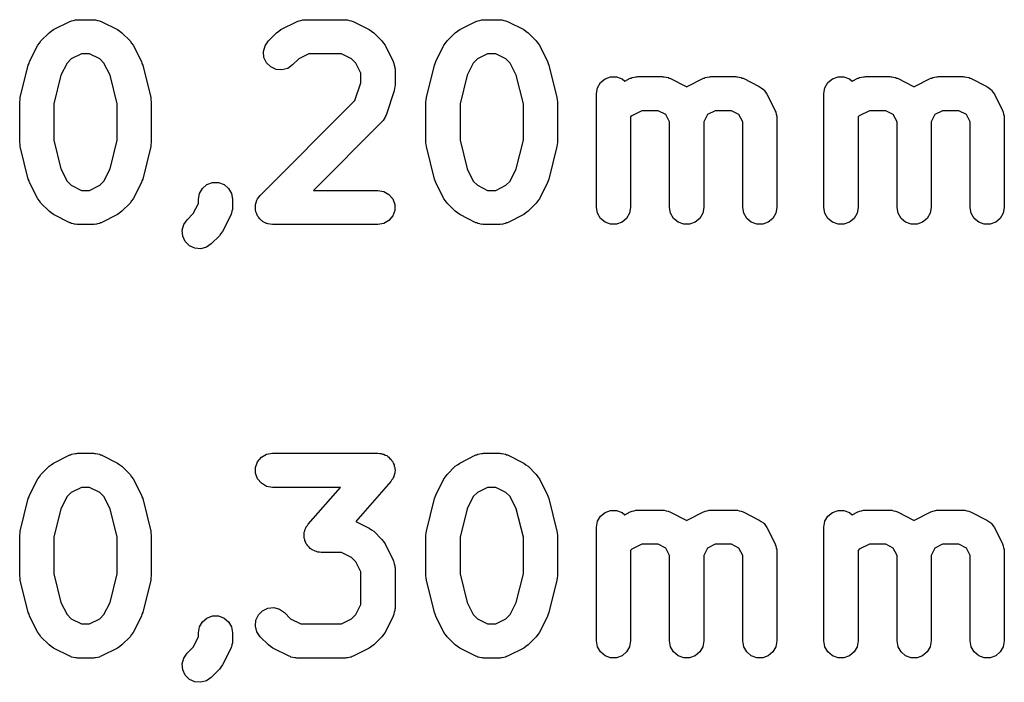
# Model space of a CAD drawing. Extents: x 44.8 to 98.6, y -133.6 to -99.
# Tile 11 of 16: x 75 to 83.7, y -112.8 to -107. Entities that reach past the tile are written whole.
import ezdxf

# ---------------------------------------------------------------- set-up
doc = ezdxf.new("R2010")
doc.units = 0
doc.header["$MEASUREMENT"] = 0
doc.layers.add('BLACK', color=7, linetype='CONTINUOUS')

msp = doc.modelspace()

# ---------------------------------------------------------------- linework, layer by layer
at = {"layer": 'Black'}
for p, q in [((75.3079, -107.066), (75.4508, -106.994)), ((75.4508, -106.994), (75.4591, -106.992)), ((75.4591, -106.992), (75.4666, -106.988)), ((75.4666, -106.988), (75.4839, -106.985)), ((75.4839, -106.985), (75.5007, -106.98)), ((75.5007, -106.98), (75.5093, -106.98)), ((75.5093, -106.98), (75.5179, -106.979)), ((75.5179, -106.979), (75.6607, -106.979)), ((75.6607, -106.979), (75.6692, -106.98)), ((75.6692, -106.98), (75.6779, -106.98)), ((75.6779, -106.98), (75.6947, -106.985)), ((75.6947, -106.985), (75.712, -106.988)), ((75.712, -106.988), (75.7195, -106.992)), ((75.7195, -106.992), (75.7278, -106.994)), ((75.7278, -106.994), (75.8707, -107.066)), ((77.3079, -107.066), (77.4508, -106.994)), ((77.4508, -106.994), (77.4591, -106.992)), ((77.4591, -106.992), (77.4666, -106.988)), ((77.4666, -106.988), (77.4839, -106.985)), ((77.4839, -106.985), (77.5007, -106.98)), ((77.5007, -106.98), (77.5093, -106.98)), ((77.5093, -106.98), (77.5179, -106.979)), ((77.5179, -106.979), (77.875, -106.979)), ((77.875, -106.979), (77.8835, -106.98)), ((77.8835, -106.98), (77.8922, -106.98)), ((77.8922, -106.98), (77.909, -106.985)), ((77.909, -106.985), (77.9263, -106.988)), ((77.9263, -106.988), (77.9338, -106.992)), ((77.9338, -106.992), (77.9421, -106.994)), ((77.9421, -106.994), (78.0849, -107.066)), ((78.8793, -107.066), (79.0222, -106.994)), ((79.0222, -106.994), (79.0305, -106.992)), ((79.0305, -106.992), (79.038, -106.988)), ((79.038, -106.988), (79.0553, -106.985)), ((79.0553, -106.985), (79.0721, -106.98)), ((79.0721, -106.98), (79.0808, -106.98)), ((79.0808, -106.98), (79.0893, -106.979)), ((79.0893, -106.979), (79.2321, -106.979)), ((79.2321, -106.979), (79.2407, -106.98)), ((79.2407, -106.98), (79.2493, -106.98)), ((79.2493, -106.98), (79.2661, -106.985)), ((79.2661, -106.985), (79.2834, -106.988)), ((79.2834, -106.988), (79.2909, -106.992)), ((79.2909, -106.992), (79.2992, -106.994)), ((79.2992, -106.994), (79.4421, -107.066)), ((75.2689, -107.094), (75.2886, -107.08)), ((75.2886, -107.08), (75.3079, -107.066)), ((75.8707, -107.066), (75.8899, -107.08)), ((75.8899, -107.08), (75.9096, -107.094)), ((77.2689, -107.094), (77.2886, -107.08)), ((77.2886, -107.08), (77.3079, -107.066)), ((78.0849, -107.066), (78.1042, -107.08)), ((78.1042, -107.08), (78.1239, -107.094)), ((78.8404, -107.094), (78.86, -107.08)), ((78.86, -107.08), (78.8793, -107.066)), ((79.4421, -107.066), (79.4614, -107.08)), ((79.4614, -107.08), (79.4811, -107.094)), ((75.1837, -107.185), (75.1975, -107.165)), ((75.1975, -107.165), (75.2689, -107.094)), ((75.9096, -107.094), (75.9811, -107.165)), ((75.9811, -107.165), (75.9949, -107.185)), ((77.1676, -107.208), (77.1975, -107.165)), ((77.1975, -107.165), (77.2689, -107.094)), ((78.1239, -107.094), (78.1954, -107.165)), ((78.1954, -107.165), (78.2091, -107.185)), ((78.7552, -107.185), (78.7689, -107.165)), ((78.7689, -107.165), (78.8404, -107.094)), ((79.4811, -107.094), (79.5525, -107.165)), ((79.5525, -107.165), (79.5663, -107.185)), ((75.098, -107.347), (75.1694, -107.204)), ((75.1694, -107.204), (75.1837, -107.185)), ((75.9949, -107.185), (76.0092, -107.204)), ((76.0092, -107.204), (76.0806, -107.347)), ((77.1541, -107.258), (77.1676, -107.208)), ((77.1587, -107.31), (77.1541, -107.258)), ((78.2091, -107.185), (78.2235, -107.204)), ((78.2235, -107.204), (78.2949, -107.347)), ((78.6694, -107.347), (78.7408, -107.204)), ((78.7408, -107.204), (78.7552, -107.185)), ((79.5663, -107.185), (79.5806, -107.204)), ((79.5806, -107.204), (79.652, -107.347)), ((75.0933, -107.363), (75.098, -107.347)), ((75.4639, -107.323), (75.4268, -107.36)), ((75.5533, -107.279), (75.4639, -107.323)), ((75.6253, -107.279), (75.5533, -107.279)), ((75.7147, -107.323), (75.6253, -107.279)), ((75.7517, -107.36), (75.7147, -107.323)), ((76.0806, -107.347), (76.0853, -107.363)), ((77.1807, -107.357), (77.1587, -107.31)), ((77.4639, -107.323), (77.4096, -107.377)), ((77.5533, -107.279), (77.4639, -107.323)), ((77.8396, -107.279), (77.5533, -107.279)), ((77.929, -107.323), (77.8396, -107.279)), ((77.966, -107.36), (77.929, -107.323)), ((78.2949, -107.347), (78.2973, -107.355)), ((78.6647, -107.363), (78.6694, -107.347)), ((79.0353, -107.323), (78.9983, -107.36)), ((79.1247, -107.279), (79.0353, -107.323)), ((79.1967, -107.279), (79.1247, -107.279)), ((79.2861, -107.323), (79.1967, -107.279)), ((79.3232, -107.36), (79.2861, -107.323)), ((79.652, -107.347), (79.6567, -107.363)), ((75.0152, -107.664), (75.0866, -107.378)), ((75.0866, -107.378), (75.0933, -107.363)), ((75.4268, -107.36), (75.3737, -107.467)), ((75.8049, -107.467), (75.7517, -107.36)), ((76.0853, -107.363), (76.092, -107.378)), ((76.092, -107.378), (76.1634, -107.664)), ((77.2175, -107.394), (77.1807, -107.357)), ((77.2647, -107.416), (77.2175, -107.394)), ((77.3166, -107.421), (77.2647, -107.416)), ((77.367, -107.407), (77.3166, -107.421)), ((77.4096, -107.377), (77.367, -107.407)), ((78.0107, -107.45), (77.966, -107.36)), ((78.2973, -107.355), (78.3017, -107.363)), ((78.3017, -107.363), (78.3047, -107.38)), ((78.3047, -107.38), (78.3097, -107.397)), ((78.3097, -107.397), (78.3092, -107.406)), ((78.3092, -107.406), (78.3107, -107.414)), ((78.3107, -107.414), (78.3107, -107.557)), ((78.5866, -107.664), (78.6581, -107.378)), ((78.6581, -107.378), (78.6647, -107.363)), ((78.9983, -107.36), (78.9451, -107.467)), ((79.3763, -107.467), (79.3232, -107.36)), ((79.6567, -107.363), (79.6634, -107.378)), ((79.6634, -107.378), (79.7348, -107.664)), ((75.3737, -107.467), (75.3107, -107.718)), ((75.8679, -107.718), (75.8049, -107.467)), ((78.0107, -107.533), (78.0107, -107.45)), ((78.9451, -107.467), (78.8821, -107.718)), ((79.4393, -107.718), (79.3763, -107.467)), ((80.1172, -107.532), (80.1571, -107.499)), ((80.1571, -107.499), (80.2061, -107.481)), ((80.2061, -107.481), (80.2582, -107.481)), ((80.2582, -107.481), (80.3071, -107.499)), ((80.3071, -107.499), (80.3309, -107.519)), ((80.3309, -107.519), (80.3793, -107.494)), ((80.3793, -107.494), (80.3876, -107.492)), ((80.3876, -107.492), (80.3951, -107.488)), ((80.3951, -107.488), (80.4124, -107.485)), ((80.4124, -107.485), (80.4293, -107.48)), ((80.4293, -107.48), (80.4379, -107.48)), ((80.4379, -107.48), (80.4464, -107.479)), ((80.4464, -107.479), (80.6607, -107.479)), ((80.6607, -107.479), (80.6692, -107.48)), ((80.6692, -107.48), (80.6779, -107.48)), ((80.6779, -107.48), (80.6947, -107.485)), ((80.6947, -107.485), (80.712, -107.488)), ((80.712, -107.488), (80.7195, -107.492)), ((80.7195, -107.492), (80.7278, -107.494)), ((80.7278, -107.494), (80.8707, -107.566)), ((80.8793, -107.566), (81.0222, -107.494)), ((81.0222, -107.494), (81.0305, -107.492)), ((81.0305, -107.492), (81.038, -107.488)), ((81.038, -107.488), (81.0553, -107.485)), ((81.0553, -107.485), (81.0721, -107.48)), ((81.0721, -107.48), (81.0808, -107.48)), ((81.0808, -107.48), (81.0893, -107.479)), ((81.0893, -107.479), (81.3036, -107.479)), ((81.3036, -107.479), (81.3121, -107.48)), ((81.3121, -107.48), (81.3207, -107.48)), ((81.3207, -107.48), (81.3376, -107.485)), ((81.3376, -107.485), (81.3549, -107.488)), ((81.3549, -107.488), (81.3624, -107.492)), ((81.3624, -107.492), (81.3707, -107.494)), ((81.3707, -107.494), (81.5135, -107.566)), ((82.1172, -107.532), (82.1571, -107.499)), ((82.1571, -107.499), (82.2061, -107.481)), ((82.2061, -107.481), (82.2582, -107.481)), ((82.2582, -107.481), (82.3071, -107.499)), ((82.3071, -107.499), (82.3309, -107.519)), ((82.3309, -107.519), (82.3793, -107.494)), ((82.3793, -107.494), (82.3876, -107.492)), ((82.3876, -107.492), (82.3951, -107.488)), ((82.3951, -107.488), (82.4124, -107.485)), ((82.4124, -107.485), (82.4293, -107.48)), ((82.4293, -107.48), (82.4379, -107.48)), ((82.4379, -107.48), (82.4464, -107.479)), ((82.4464, -107.479), (82.6607, -107.479)), ((82.6607, -107.479), (82.6692, -107.48)), ((82.6692, -107.48), (82.6779, -107.48)), ((82.6779, -107.48), (82.6947, -107.485)), ((82.6947, -107.485), (82.712, -107.488)), ((82.712, -107.488), (82.7195, -107.492)), ((82.7195, -107.492), (82.7278, -107.494)), ((82.7278, -107.494), (82.8707, -107.566)), ((82.8793, -107.566), (83.0222, -107.494)), ((83.0222, -107.494), (83.0305, -107.492)), ((83.0305, -107.492), (83.038, -107.488)), ((83.038, -107.488), (83.0553, -107.485)), ((83.0553, -107.485), (83.0721, -107.48)), ((83.0721, -107.48), (83.0808, -107.48)), ((83.0808, -107.48), (83.0893, -107.479)), ((83.0893, -107.479), (83.3036, -107.479)), ((83.3036, -107.479), (83.3121, -107.48)), ((83.3121, -107.48), (83.3207, -107.48)), ((83.3207, -107.48), (83.3376, -107.485)), ((83.3376, -107.485), (83.3549, -107.488)), ((83.3549, -107.488), (83.3624, -107.492)), ((83.3624, -107.492), (83.3707, -107.494)), ((83.3707, -107.494), (83.5135, -107.566)), ((77.9582, -107.69), (78.0107, -107.533)), ((78.303, -107.605), (78.2316, -107.819)), ((78.3065, -107.581), (78.303, -107.605)), ((78.3107, -107.557), (78.3065, -107.581)), ((80.0821, -107.629), (80.0912, -107.577)), ((80.0912, -107.577), (80.1172, -107.532)), ((80.8707, -107.566), (80.875, -107.569)), ((80.875, -107.569), (80.8793, -107.566)), ((81.5135, -107.566), (81.5312, -107.579)), ((81.5312, -107.579), (81.5496, -107.591)), ((81.5496, -107.591), (81.552, -107.594)), ((81.552, -107.594), (81.5554, -107.597)), ((81.5554, -107.597), (81.5675, -107.615)), ((82.0821, -107.629), (82.0912, -107.577)), ((82.0912, -107.577), (82.1172, -107.532)), ((82.8707, -107.566), (82.875, -107.569)), ((82.875, -107.569), (82.8793, -107.566)), ((83.5135, -107.566), (83.5312, -107.579)), ((83.5312, -107.579), (83.5496, -107.591)), ((83.5496, -107.591), (83.552, -107.594)), ((83.552, -107.594), (83.5554, -107.597)), ((83.5554, -107.597), (83.5675, -107.615)), ((75.0107, -107.7), (75.0139, -107.682)), ((75.0139, -107.682), (75.0152, -107.664)), ((76.1634, -107.664), (76.1647, -107.682)), ((76.1647, -107.682), (76.1679, -107.7)), ((77.1261, -108.523), (77.9582, -107.69)), ((78.5821, -107.7), (78.5853, -107.682)), ((78.5853, -107.682), (78.5866, -107.664)), ((79.7348, -107.664), (79.7361, -107.682)), ((79.7361, -107.682), (79.7393, -107.7)), ((80.0821, -108.629), (80.0821, -107.629)), ((81.5675, -107.615), (81.5806, -107.633)), ((81.5806, -107.633), (81.652, -107.776)), ((82.0821, -108.629), (82.0821, -107.629)), ((83.5675, -107.615), (83.5806, -107.633)), ((83.5806, -107.633), (83.652, -107.776)), ((75.0107, -108.057), (75.0107, -107.7)), ((75.3107, -107.718), (75.3107, -108.039)), ((75.8679, -108.039), (75.8679, -107.718)), ((76.1679, -107.7), (76.1679, -108.057)), ((78.5821, -108.057), (78.5821, -107.7)), ((78.8821, -107.718), (78.8821, -108.039)), ((79.4393, -108.039), (79.4393, -107.718)), ((79.7393, -107.7), (79.7393, -108.057)), ((80.4818, -107.779), (80.3924, -107.823)), ((80.6253, -107.779), (80.4818, -107.779)), ((80.6918, -107.812), (80.6253, -107.779)), ((81.1247, -107.779), (81.0582, -107.812)), ((81.2682, -107.779), (81.1247, -107.779)), ((81.3346, -107.812), (81.2682, -107.779)), ((81.652, -107.776), (81.6545, -107.784)), ((82.4818, -107.779), (82.3924, -107.823)), ((82.6253, -107.779), (82.4818, -107.779)), ((82.6918, -107.812), (82.6253, -107.779)), ((83.1247, -107.779), (83.0582, -107.812)), ((83.2682, -107.779), (83.1247, -107.779)), ((83.3346, -107.812), (83.2682, -107.779)), ((83.652, -107.776), (83.6545, -107.784)), ((78.2068, -107.865), (78.2003, -107.87)), ((78.2152, -107.849), (78.2068, -107.865)), ((78.2252, -107.835), (78.2152, -107.849)), ((78.2275, -107.826), (78.2252, -107.835)), ((78.2316, -107.819), (78.2275, -107.826)), ((80.3924, -107.823), (80.3821, -107.834)), ((80.3821, -107.834), (80.3821, -108.629)), ((80.725, -107.878), (80.6918, -107.812)), ((81.0582, -107.812), (81.025, -107.878)), ((81.3679, -107.878), (81.3346, -107.812)), ((81.6545, -107.784), (81.6588, -107.792)), ((81.6588, -107.792), (81.6619, -107.809)), ((81.6619, -107.809), (81.6669, -107.826)), ((81.6669, -107.826), (81.6664, -107.834)), ((81.6664, -107.834), (81.6679, -107.843)), ((81.6679, -107.843), (81.6679, -108.629)), ((82.3924, -107.823), (82.3821, -107.834)), ((82.3821, -107.834), (82.3821, -108.629)), ((82.725, -107.878), (82.6918, -107.812)), ((83.0582, -107.812), (83.025, -107.878)), ((83.3679, -107.878), (83.3346, -107.812)), ((83.6545, -107.784), (83.6588, -107.792)), ((83.6588, -107.792), (83.6619, -107.809)), ((83.6619, -107.809), (83.6669, -107.826)), ((83.6669, -107.826), (83.6664, -107.834)), ((83.6664, -107.834), (83.6679, -107.843)), ((83.6679, -107.843), (83.6679, -108.629)), ((78.1954, -107.877), (77.5943, -108.479)), ((78.2003, -107.87), (78.1954, -107.877)), ((80.725, -108.629), (80.725, -107.878)), ((81.025, -107.878), (81.025, -108.629)), ((81.3679, -108.629), (81.3679, -107.878)), ((82.725, -108.629), (82.725, -107.878)), ((83.025, -107.878), (83.025, -108.629)), ((83.3679, -108.629), (83.3679, -107.878)), ((75.3107, -108.039), (75.3737, -108.291)), ((75.8049, -108.291), (75.8679, -108.039)), ((78.8821, -108.039), (78.9451, -108.291)), ((79.3763, -108.291), (79.4393, -108.039)), ((75.0139, -108.075), (75.0107, -108.057)), ((75.0152, -108.094), (75.0139, -108.075)), ((75.0866, -108.379), (75.0152, -108.094)), ((76.1634, -108.094), (76.092, -108.379)), ((76.1647, -108.075), (76.1634, -108.094)), ((76.1679, -108.057), (76.1647, -108.075)), ((78.5853, -108.075), (78.5821, -108.057)), ((78.5866, -108.094), (78.5853, -108.075)), ((78.6581, -108.379), (78.5866, -108.094)), ((79.7348, -108.094), (79.6634, -108.379)), ((79.7361, -108.075), (79.7348, -108.094)), ((79.7393, -108.057), (79.7361, -108.075)), ((75.3737, -108.291), (75.4268, -108.397)), ((75.7517, -108.397), (75.8049, -108.291)), ((78.9451, -108.291), (78.9983, -108.397)), ((79.3232, -108.397), (79.3763, -108.291)), ((75.0933, -108.394), (75.0866, -108.379)), ((76.092, -108.379), (76.0853, -108.394)), ((78.6647, -108.394), (78.6581, -108.379)), ((79.6634, -108.379), (79.6567, -108.394)), ((75.098, -108.41), (75.0933, -108.394)), ((75.1694, -108.553), (75.098, -108.41)), ((75.4268, -108.397), (75.4639, -108.434)), ((75.4639, -108.434), (75.5533, -108.479)), ((75.6253, -108.479), (75.7147, -108.434)), ((75.7147, -108.434), (75.7517, -108.397)), ((76.0806, -108.41), (76.0092, -108.553)), ((76.0853, -108.394), (76.0806, -108.41)), ((76.5912, -108.506), (76.6172, -108.461)), ((76.6172, -108.461), (76.6571, -108.427)), ((76.6571, -108.427), (76.7061, -108.409)), ((76.7061, -108.409), (76.7582, -108.409)), ((76.7582, -108.409), (76.8071, -108.427)), ((76.8071, -108.427), (76.847, -108.461)), ((76.847, -108.461), (76.8731, -108.506)), ((78.6694, -108.41), (78.6647, -108.394)), ((78.7408, -108.553), (78.6694, -108.41)), ((78.9983, -108.397), (79.0353, -108.434)), ((79.0353, -108.434), (79.1247, -108.479)), ((79.1967, -108.479), (79.2861, -108.434)), ((79.2861, -108.434), (79.3232, -108.397)), ((79.652, -108.41), (79.5806, -108.553)), ((79.6567, -108.394), (79.652, -108.41)), ((75.1837, -108.572), (75.1694, -108.553)), ((75.5533, -108.479), (75.6253, -108.479)), ((76.0092, -108.553), (75.9949, -108.572)), ((76.5821, -108.557), (76.5912, -108.506)), ((76.5821, -108.593), (76.5821, -108.557)), ((76.8731, -108.506), (76.8821, -108.557)), ((76.8821, -108.557), (76.8821, -108.629)), ((77.0962, -108.565), (77.1, -108.56)), ((77.1, -108.56), (77.1022, -108.554)), ((77.1022, -108.554), (77.1148, -108.539)), ((77.1148, -108.539), (77.1261, -108.523)), ((77.5943, -108.479), (78.1607, -108.479)), ((78.1607, -108.479), (78.212, -108.488)), ((78.212, -108.488), (78.2571, -108.514)), ((78.2571, -108.514), (78.2906, -108.554)), ((78.2906, -108.554), (78.3084, -108.603)), ((78.7552, -108.572), (78.7408, -108.553)), ((79.1247, -108.479), (79.1967, -108.479)), ((79.5806, -108.553), (79.5663, -108.572)), ((75.1975, -108.592), (75.1837, -108.572)), ((75.2689, -108.663), (75.1975, -108.592)), ((75.9811, -108.592), (75.9096, -108.663)), ((75.9949, -108.572), (75.9811, -108.592)), ((76.5374, -108.683), (76.5821, -108.593)), ((76.8812, -108.646), (76.8761, -108.663)), ((76.8821, -108.629), (76.8806, -108.637)), ((76.8806, -108.637), (76.8812, -108.646)), ((77.0827, -108.615), (77.0844, -108.609)), ((77.0844, -108.635), (77.0827, -108.615)), ((77.0844, -108.603), (77.0911, -108.584)), ((77.0844, -108.609), (77.0844, -108.603)), ((77.0844, -108.655), (77.0844, -108.635)), ((77.0911, -108.584), (77.0962, -108.565)), ((78.3084, -108.603), (78.3084, -108.655)), ((78.7689, -108.592), (78.7552, -108.572)), ((78.8404, -108.663), (78.7689, -108.592)), ((79.5525, -108.592), (79.4811, -108.663)), ((79.5663, -108.572), (79.5525, -108.592)), ((80.0912, -108.68), (80.0821, -108.629)), ((80.3821, -108.629), (80.3731, -108.68)), ((80.734, -108.68), (80.725, -108.629)), ((81.025, -108.629), (81.016, -108.68)), ((81.3769, -108.68), (81.3679, -108.629)), ((81.6679, -108.629), (81.6588, -108.68)), ((82.0912, -108.68), (82.0821, -108.629)), ((82.3821, -108.629), (82.3731, -108.68)), ((82.734, -108.68), (82.725, -108.629)), ((83.025, -108.629), (83.016, -108.68)), ((83.3769, -108.68), (83.3679, -108.629)), ((83.6679, -108.629), (83.6588, -108.68)), ((75.2886, -108.677), (75.2689, -108.663)), ((75.3079, -108.691), (75.2886, -108.677)), ((75.4508, -108.763), (75.3079, -108.691)), ((75.8707, -108.691), (75.7278, -108.763)), ((75.89, -108.677), (75.8707, -108.691)), ((75.9096, -108.663), (75.89, -108.677)), ((76.4832, -108.737), (76.5374, -108.683)), ((76.8663, -108.696), (76.7949, -108.839)), ((76.8688, -108.687), (76.8663, -108.696)), ((76.8731, -108.68), (76.8688, -108.687)), ((76.8761, -108.663), (76.8731, -108.68)), ((77.0867, -108.661), (77.0844, -108.655)), ((77.0873, -108.667), (77.0867, -108.661)), ((77.0955, -108.685), (77.0873, -108.667)), ((77.1022, -108.704), (77.0955, -108.685)), ((77.1065, -108.709), (77.1022, -108.704)), ((77.1093, -108.715), (77.1065, -108.709)), ((77.1231, -108.728), (77.1093, -108.715)), ((77.1357, -108.743), (77.1231, -108.728)), ((78.2906, -108.704), (78.2571, -108.743)), ((78.3084, -108.655), (78.2906, -108.704)), ((78.86, -108.677), (78.8404, -108.663)), ((78.8793, -108.691), (78.86, -108.677)), ((79.0222, -108.763), (78.8793, -108.691)), ((79.4421, -108.691), (79.2992, -108.763)), ((79.4614, -108.677), (79.4421, -108.691)), ((79.4811, -108.663), (79.4614, -108.677)), ((80.1172, -108.725), (80.0912, -108.68)), ((80.1571, -108.758), (80.1172, -108.725)), ((80.347, -108.725), (80.3071, -108.758)), ((80.3731, -108.68), (80.347, -108.725)), ((80.7601, -108.725), (80.734, -108.68)), ((80.8, -108.758), (80.7601, -108.725)), ((80.9899, -108.725), (80.95, -108.758)), ((81.016, -108.68), (80.9899, -108.725)), ((81.4029, -108.725), (81.3769, -108.68)), ((81.4429, -108.758), (81.4029, -108.725)), ((81.6328, -108.725), (81.5929, -108.758)), ((81.6588, -108.68), (81.6328, -108.725)), ((82.1172, -108.725), (82.0912, -108.68)), ((82.1571, -108.758), (82.1172, -108.725)), ((82.347, -108.725), (82.3071, -108.758)), ((82.3731, -108.68), (82.347, -108.725)), ((82.7601, -108.725), (82.734, -108.68)), ((82.8, -108.758), (82.7601, -108.725)), ((82.9899, -108.725), (82.95, -108.758)), ((83.016, -108.68), (82.9899, -108.725)), ((83.4029, -108.725), (83.3769, -108.68)), ((83.4429, -108.758), (83.4029, -108.725)), ((83.6328, -108.725), (83.5929, -108.758)), ((83.6588, -108.68), (83.6328, -108.725)), ((75.4591, -108.765), (75.4508, -108.763)), ((75.4666, -108.77), (75.4591, -108.765)), ((75.4839, -108.773), (75.4666, -108.77)), ((75.5007, -108.778), (75.4839, -108.773)), ((75.5093, -108.777), (75.5007, -108.778)), ((75.5179, -108.779), (75.5093, -108.777)), ((75.6607, -108.779), (75.5179, -108.779)), ((75.6692, -108.777), (75.6607, -108.779)), ((75.6779, -108.778), (75.6692, -108.777)), ((75.6947, -108.773), (75.6779, -108.778)), ((75.712, -108.77), (75.6947, -108.773)), ((75.7195, -108.765), (75.712, -108.77)), ((75.7278, -108.763), (75.7195, -108.765)), ((76.4399, -108.83), (76.4533, -108.779)), ((76.4533, -108.779), (76.4832, -108.737)), ((77.1414, -108.747), (77.1357, -108.743)), ((77.1461, -108.751), (77.1414, -108.747)), ((77.1639, -108.76), (77.1461, -108.751)), ((77.1808, -108.77), (77.1639, -108.76)), ((77.1873, -108.771), (77.1808, -108.77)), ((77.1933, -108.773), (77.1873, -108.771)), ((77.2128, -108.775), (77.1933, -108.773)), ((77.2321, -108.779), (77.2128, -108.775)), ((78.1607, -108.779), (77.2321, -108.779)), ((78.212, -108.77), (78.1607, -108.779)), ((78.2571, -108.743), (78.212, -108.77)), ((79.0305, -108.765), (79.0222, -108.763)), ((79.038, -108.77), (79.0305, -108.765)), ((79.0553, -108.773), (79.038, -108.77)), ((79.0721, -108.778), (79.0553, -108.773)), ((79.0808, -108.777), (79.0721, -108.778)), ((79.0893, -108.779), (79.0808, -108.777)), ((79.2321, -108.779), (79.0893, -108.779)), ((79.2407, -108.777), (79.2321, -108.779)), ((79.2493, -108.778), (79.2407, -108.777)), ((79.2661, -108.773), (79.2493, -108.778)), ((79.2834, -108.77), (79.2661, -108.773)), ((79.2909, -108.765), (79.2834, -108.77)), ((79.2992, -108.763), (79.2909, -108.765)), ((80.2061, -108.776), (80.1571, -108.758)), ((80.2582, -108.776), (80.2061, -108.776)), ((80.3071, -108.758), (80.2582, -108.776)), ((80.849, -108.776), (80.8, -108.758)), ((80.901, -108.776), (80.849, -108.776)), ((80.95, -108.758), (80.901, -108.776)), ((81.4918, -108.776), (81.4429, -108.758)), ((81.5439, -108.776), (81.4918, -108.776)), ((81.5929, -108.758), (81.5439, -108.776)), ((82.2061, -108.776), (82.1571, -108.758)), ((82.2582, -108.776), (82.2061, -108.776)), ((82.3071, -108.758), (82.2582, -108.776)), ((82.849, -108.776), (82.8, -108.758)), ((82.901, -108.776), (82.849, -108.776)), ((82.95, -108.758), (82.901, -108.776)), ((83.4918, -108.776), (83.4429, -108.758)), ((83.5439, -108.776), (83.4918, -108.776)), ((83.5929, -108.758), (83.5439, -108.776)), ((76.4444, -108.882), (76.4399, -108.83)), ((76.4664, -108.929), (76.4444, -108.882)), ((76.7668, -108.877), (76.6954, -108.949)), ((76.7806, -108.858), (76.7668, -108.877)), ((76.7949, -108.839), (76.7806, -108.858)), ((76.5032, -108.966), (76.4664, -108.929)), ((76.5505, -108.988), (76.5032, -108.966)), ((76.6024, -108.992), (76.5505, -108.988)), ((76.6527, -108.979), (76.6024, -108.992)), ((76.6954, -108.949), (76.6527, -108.979)), ((75.3079, -110.876), (75.4508, -110.804)), ((75.4508, -110.804), (75.4591, -110.802)), ((75.4591, -110.802), (75.4666, -110.798)), ((75.4666, -110.798), (75.4839, -110.795)), ((75.4839, -110.795), (75.5007, -110.79)), ((75.5007, -110.79), (75.5093, -110.79)), ((75.5093, -110.79), (75.5179, -110.789)), ((75.5179, -110.789), (75.6607, -110.789)), ((75.6607, -110.789), (75.6692, -110.79)), ((75.6692, -110.79), (75.6779, -110.79)), ((75.6779, -110.79), (75.6947, -110.795)), ((75.6947, -110.795), (75.712, -110.798)), ((75.712, -110.798), (75.7195, -110.802)), ((75.7195, -110.802), (75.7278, -110.804)), ((75.7278, -110.804), (75.8707, -110.876)), ((77.1357, -110.824), (77.1808, -110.798)), ((77.1808, -110.798), (77.2321, -110.789)), ((77.2321, -110.789), (78.1607, -110.789)), ((78.1607, -110.789), (78.1752, -110.791)), ((78.1752, -110.791), (78.1898, -110.791)), ((78.1898, -110.791), (78.2006, -110.796)), ((78.2006, -110.796), (78.212, -110.798)), ((78.212, -110.798), (78.2247, -110.805)), ((78.2247, -110.805), (78.2384, -110.81)), ((78.2384, -110.81), (78.2471, -110.818)), ((78.8793, -110.876), (79.0222, -110.804)), ((79.0222, -110.804), (79.0305, -110.802)), ((79.0305, -110.802), (79.038, -110.798)), ((79.038, -110.798), (79.0553, -110.795)), ((79.0553, -110.795), (79.0721, -110.79)), ((79.0721, -110.79), (79.0808, -110.79)), ((79.0808, -110.79), (79.0893, -110.789)), ((79.0893, -110.789), (79.2321, -110.789)), ((79.2321, -110.789), (79.2407, -110.79)), ((79.2407, -110.79), (79.2493, -110.79)), ((79.2493, -110.79), (79.2661, -110.795)), ((79.2661, -110.795), (79.2834, -110.798)), ((79.2834, -110.798), (79.2909, -110.802)), ((79.2909, -110.802), (79.2992, -110.804)), ((79.2992, -110.804), (79.4421, -110.876)), ((75.2689, -110.904), (75.2886, -110.89)), ((75.2886, -110.89), (75.3079, -110.876)), ((75.8707, -110.876), (75.8899, -110.89)), ((75.8899, -110.89), (75.9096, -110.904)), ((77.0844, -110.913), (77.1022, -110.864)), ((77.1022, -110.864), (77.1357, -110.824)), ((78.2471, -110.818), (78.2571, -110.824)), ((78.2571, -110.824), (78.2666, -110.835)), ((78.2666, -110.835), (78.2776, -110.845)), ((78.2776, -110.845), (78.2832, -110.855)), ((78.2832, -110.855), (78.2906, -110.864)), ((78.2906, -110.864), (78.2956, -110.877)), ((78.2956, -110.877), (78.3027, -110.89)), ((78.3027, -110.89), (78.3045, -110.902)), ((78.8404, -110.904), (78.86, -110.89)), ((78.86, -110.89), (78.8793, -110.876)), ((79.4421, -110.876), (79.4614, -110.89)), ((79.4614, -110.89), (79.4811, -110.904)), ((75.1837, -110.995), (75.1975, -110.975)), ((75.1975, -110.975), (75.2689, -110.904)), ((75.9096, -110.904), (75.9811, -110.975)), ((75.9811, -110.975), (75.9949, -110.995)), ((77.0844, -110.965), (77.0844, -110.913)), ((77.1022, -111.014), (77.0844, -110.965)), ((78.3034, -110.978), (78.3006, -110.993)), ((78.3084, -110.965), (78.3034, -110.978)), ((78.3045, -110.902), (78.3084, -110.913)), ((78.3084, -110.913), (78.3084, -110.927)), ((78.3084, -110.927), (78.3107, -110.942)), ((78.3107, -110.942), (78.3084, -110.953)), ((78.3084, -110.953), (78.3084, -110.965)), ((78.7552, -110.995), (78.7689, -110.975)), ((78.7689, -110.975), (78.8404, -110.904)), ((79.4811, -110.904), (79.5525, -110.975)), ((79.5525, -110.975), (79.5663, -110.995)), ((75.098, -111.157), (75.1694, -111.014)), ((75.1694, -111.014), (75.1837, -110.995)), ((75.9949, -110.995), (76.0092, -111.014)), ((76.0092, -111.014), (76.0806, -111.157)), ((77.1357, -111.053), (77.1022, -111.014)), ((77.1808, -111.08), (77.1357, -111.053)), ((78.2736, -111.037), (77.9667, -111.388)), ((78.2812, -111.025), (78.2736, -111.037)), ((78.2906, -111.014), (78.2812, -111.025)), ((78.2946, -111.003), (78.2906, -111.014)), ((78.3006, -110.993), (78.2946, -111.003)), ((78.6694, -111.157), (78.7408, -111.014)), ((78.7408, -111.014), (78.7552, -110.995)), ((79.5663, -110.995), (79.5806, -111.014)), ((79.5806, -111.014), (79.652, -111.157)), ((75.0933, -111.173), (75.098, -111.157)), ((75.4639, -111.133), (75.4268, -111.17)), ((75.5533, -111.089), (75.4639, -111.133)), ((75.6253, -111.089), (75.5533, -111.089)), ((75.7147, -111.133), (75.6253, -111.089)), ((75.7517, -111.17), (75.7147, -111.133)), ((76.0806, -111.157), (76.0853, -111.173)), ((77.2321, -111.089), (77.1808, -111.08)), ((77.8302, -111.089), (77.2321, -111.089)), ((77.5478, -111.411), (77.8302, -111.089)), ((78.6647, -111.173), (78.6694, -111.157)), ((79.0353, -111.133), (78.9983, -111.17)), ((79.1247, -111.089), (79.0353, -111.133)), ((79.1967, -111.089), (79.1247, -111.089)), ((79.2861, -111.133), (79.1967, -111.089)), ((79.3232, -111.17), (79.2861, -111.133)), ((79.652, -111.157), (79.6567, -111.173)), ((75.0152, -111.474), (75.0866, -111.188)), ((75.0866, -111.188), (75.0933, -111.173)), ((75.4268, -111.17), (75.3737, -111.277)), ((75.8049, -111.277), (75.7517, -111.17)), ((76.0853, -111.173), (76.092, -111.188)), ((76.092, -111.188), (76.1634, -111.474)), ((78.5866, -111.474), (78.6581, -111.188)), ((78.6581, -111.188), (78.6647, -111.173)), ((78.9983, -111.17), (78.9451, -111.277)), ((79.3763, -111.277), (79.3232, -111.17)), ((79.6567, -111.173), (79.6634, -111.188)), ((79.6634, -111.188), (79.7348, -111.474)), ((75.3737, -111.277), (75.3107, -111.528)), ((75.8679, -111.528), (75.8049, -111.277)), ((78.9451, -111.277), (78.8821, -111.528)), ((79.4393, -111.528), (79.3763, -111.277)), ((80.1172, -111.342), (80.1571, -111.309)), ((80.1571, -111.309), (80.2061, -111.291)), ((80.2061, -111.291), (80.2582, -111.291)), ((80.2582, -111.291), (80.3071, -111.309)), ((80.3071, -111.309), (80.3309, -111.329)), ((80.3309, -111.329), (80.3793, -111.304)), ((80.3793, -111.304), (80.3876, -111.302)), ((80.3876, -111.302), (80.3951, -111.298)), ((80.3951, -111.298), (80.4124, -111.295)), ((80.4124, -111.295), (80.4293, -111.29)), ((80.4293, -111.29), (80.4379, -111.29)), ((80.4379, -111.29), (80.4464, -111.289)), ((80.4464, -111.289), (80.6607, -111.289)), ((80.6607, -111.289), (80.6692, -111.29)), ((80.6692, -111.29), (80.6779, -111.29)), ((80.6779, -111.29), (80.6947, -111.295)), ((80.6947, -111.295), (80.712, -111.298)), ((80.712, -111.298), (80.7195, -111.302)), ((80.7195, -111.302), (80.7278, -111.304)), ((80.7278, -111.304), (80.8707, -111.376)), ((80.8793, -111.376), (81.0222, -111.304)), ((81.0222, -111.304), (81.0305, -111.302)), ((81.0305, -111.302), (81.038, -111.298)), ((81.038, -111.298), (81.0553, -111.295)), ((81.0553, -111.295), (81.0721, -111.29)), ((81.0721, -111.29), (81.0808, -111.29)), ((81.0808, -111.29), (81.0893, -111.289)), ((81.0893, -111.289), (81.3036, -111.289)), ((81.3036, -111.289), (81.3121, -111.29)), ((81.3121, -111.29), (81.3207, -111.29)), ((81.3207, -111.29), (81.3376, -111.295)), ((81.3376, -111.295), (81.3549, -111.298)), ((81.3549, -111.298), (81.3624, -111.302)), ((81.3624, -111.302), (81.3707, -111.304)), ((81.3707, -111.304), (81.5135, -111.376)), ((82.1172, -111.342), (82.1571, -111.309)), ((82.1571, -111.309), (82.2061, -111.291)), ((82.2061, -111.291), (82.2582, -111.291)), ((82.2582, -111.291), (82.3071, -111.309)), ((82.3071, -111.309), (82.3309, -111.329)), ((82.3309, -111.329), (82.3793, -111.304)), ((82.3793, -111.304), (82.3876, -111.302)), ((82.3876, -111.302), (82.3951, -111.298)), ((82.3951, -111.298), (82.4124, -111.295)), ((82.4124, -111.295), (82.4293, -111.29)), ((82.4293, -111.29), (82.4379, -111.29)), ((82.4379, -111.29), (82.4464, -111.289)), ((82.4464, -111.289), (82.6607, -111.289)), ((82.6607, -111.289), (82.6692, -111.29)), ((82.6692, -111.29), (82.6779, -111.29)), ((82.6779, -111.29), (82.6947, -111.295)), ((82.6947, -111.295), (82.712, -111.298)), ((82.712, -111.298), (82.7195, -111.302)), ((82.7195, -111.302), (82.7278, -111.304)), ((82.7278, -111.304), (82.8707, -111.376)), ((82.8793, -111.376), (83.0222, -111.304)), ((83.0222, -111.304), (83.0305, -111.302)), ((83.0305, -111.302), (83.038, -111.298)), ((83.038, -111.298), (83.0553, -111.295)), ((83.0553, -111.295), (83.0721, -111.29)), ((83.0721, -111.29), (83.0808, -111.29)), ((83.0808, -111.29), (83.0893, -111.289)), ((83.0893, -111.289), (83.3036, -111.289)), ((83.3036, -111.289), (83.3121, -111.29)), ((83.3121, -111.29), (83.3207, -111.29)), ((83.3207, -111.29), (83.3376, -111.295)), ((83.3376, -111.295), (83.3549, -111.298)), ((83.3549, -111.298), (83.3624, -111.302)), ((83.3624, -111.302), (83.3707, -111.304)), ((83.3707, -111.304), (83.5135, -111.376)), ((77.5402, -111.424), (77.5478, -111.411)), ((77.9667, -111.388), (78.0849, -111.447)), ((80.0821, -111.439), (80.0912, -111.387)), ((80.0912, -111.387), (80.1172, -111.342)), ((80.8707, -111.376), (80.875, -111.379)), ((80.875, -111.379), (80.8793, -111.376)), ((81.5135, -111.376), (81.5312, -111.389)), ((81.5312, -111.389), (81.5496, -111.401)), ((81.5496, -111.401), (81.552, -111.404)), ((81.552, -111.404), (81.5554, -111.407)), ((81.5554, -111.407), (81.5675, -111.425)), ((82.0821, -111.439), (82.0912, -111.387)), ((82.0912, -111.387), (82.1172, -111.342)), ((82.8707, -111.376), (82.875, -111.379)), ((82.875, -111.379), (82.8793, -111.376)), ((83.5135, -111.376), (83.5312, -111.389)), ((83.5312, -111.389), (83.5496, -111.401)), ((83.5496, -111.401), (83.552, -111.404)), ((83.552, -111.404), (83.5554, -111.407)), ((83.5554, -111.407), (83.5675, -111.425)), ((75.0107, -111.51), (75.0139, -111.492)), ((75.0139, -111.492), (75.0152, -111.474)), ((76.1634, -111.474), (76.1647, -111.492)), ((76.1647, -111.492), (76.1679, -111.51)), ((77.5107, -111.507), (77.513, -111.496)), ((77.513, -111.484), (77.518, -111.47)), ((77.513, -111.496), (77.513, -111.484)), ((77.518, -111.47), (77.5209, -111.456)), ((77.5209, -111.456), (77.5268, -111.446)), ((77.5268, -111.446), (77.5308, -111.435)), ((77.5308, -111.435), (77.5402, -111.424)), ((78.0849, -111.447), (78.1042, -111.462)), ((78.1042, -111.462), (78.1239, -111.475)), ((78.1239, -111.475), (78.1954, -111.547)), ((78.5821, -111.51), (78.5853, -111.492)), ((78.5853, -111.492), (78.5866, -111.474)), ((79.7348, -111.474), (79.7361, -111.492)), ((79.7361, -111.492), (79.7393, -111.51)), ((80.0821, -112.439), (80.0821, -111.439)), ((81.5675, -111.425), (81.5806, -111.443)), ((81.5806, -111.443), (81.652, -111.586)), ((82.0821, -112.439), (82.0821, -111.439)), ((83.5675, -111.425), (83.5806, -111.443)), ((83.5806, -111.443), (83.652, -111.586)), ((75.0107, -111.867), (75.0107, -111.51)), ((75.3107, -111.528), (75.3107, -111.849)), ((75.8679, -111.849), (75.8679, -111.528)), ((76.1679, -111.51), (76.1679, -111.867)), ((77.513, -111.521), (77.5107, -111.507)), ((77.513, -111.536), (77.513, -111.521)), ((77.517, -111.547), (77.513, -111.536)), ((77.5187, -111.558), (77.517, -111.547)), ((77.5258, -111.571), (77.5187, -111.558)), ((77.5308, -111.585), (77.5258, -111.571)), ((77.5383, -111.594), (77.5308, -111.585)), ((78.1954, -111.547), (78.2091, -111.566)), ((78.2091, -111.566), (78.2235, -111.586)), ((78.2235, -111.586), (78.2949, -111.729)), ((78.5821, -111.867), (78.5821, -111.51)), ((78.8821, -111.528), (78.8821, -111.849)), ((79.4393, -111.849), (79.4393, -111.528)), ((79.7393, -111.51), (79.7393, -111.867)), ((80.4818, -111.589), (80.3924, -111.633)), ((80.6253, -111.589), (80.4818, -111.589)), ((80.6918, -111.622), (80.6253, -111.589)), ((81.1247, -111.589), (81.0582, -111.622)), ((81.2682, -111.589), (81.1247, -111.589)), ((81.3346, -111.622), (81.2682, -111.589)), ((81.652, -111.586), (81.6545, -111.594)), ((82.4818, -111.589), (82.3924, -111.633)), ((82.6253, -111.589), (82.4818, -111.589)), ((82.6918, -111.622), (82.6253, -111.589)), ((83.1247, -111.589), (83.0582, -111.622)), ((83.2682, -111.589), (83.1247, -111.589)), ((83.3346, -111.622), (83.2682, -111.589)), ((83.652, -111.586), (83.6545, -111.594)), ((77.5438, -111.604), (77.5383, -111.594)), ((77.5549, -111.614), (77.5438, -111.604)), ((77.5643, -111.625), (77.5549, -111.614)), ((77.5743, -111.631), (77.5643, -111.625)), ((77.583, -111.638), (77.5743, -111.631)), ((77.5967, -111.644), (77.583, -111.638)), ((77.6094, -111.651), (77.5967, -111.644)), ((77.6208, -111.653), (77.6094, -111.651)), ((77.6316, -111.657), (77.6208, -111.653)), ((77.6463, -111.657), (77.6316, -111.657)), ((77.6607, -111.66), (77.6463, -111.657)), ((77.8396, -111.66), (77.6607, -111.66)), ((77.929, -111.705), (77.8396, -111.66)), ((80.3924, -111.633), (80.3821, -111.644)), ((80.3821, -111.644), (80.3821, -112.439)), ((80.725, -111.688), (80.6918, -111.622)), ((81.0582, -111.622), (81.025, -111.688)), ((81.3679, -111.688), (81.3346, -111.622)), ((81.6545, -111.594), (81.6588, -111.602)), ((81.6588, -111.602), (81.6619, -111.619)), ((81.6619, -111.619), (81.6669, -111.636)), ((81.6669, -111.636), (81.6664, -111.644)), ((81.6664, -111.644), (81.6679, -111.653)), ((81.6679, -111.653), (81.6679, -112.439)), ((82.3924, -111.633), (82.3821, -111.644)), ((82.3821, -111.644), (82.3821, -112.439)), ((82.725, -111.688), (82.6918, -111.622)), ((83.0582, -111.622), (83.025, -111.688)), ((83.3679, -111.688), (83.3346, -111.622)), ((83.6545, -111.594), (83.6588, -111.602)), ((83.6588, -111.602), (83.6619, -111.619)), ((83.6619, -111.619), (83.6669, -111.636)), ((83.6669, -111.636), (83.6664, -111.644)), ((83.6664, -111.644), (83.6679, -111.653)), ((83.6679, -111.653), (83.6679, -112.439)), ((77.966, -111.742), (77.929, -111.705)), ((78.0107, -111.831), (77.966, -111.742)), ((78.2949, -111.729), (78.2973, -111.737)), ((78.2973, -111.737), (78.3017, -111.744)), ((78.3017, -111.744), (78.3047, -111.762)), ((78.3047, -111.762), (78.3097, -111.779)), ((80.725, -112.439), (80.725, -111.688)), ((81.025, -111.688), (81.025, -112.439)), ((81.3679, -112.439), (81.3679, -111.688)), ((82.725, -112.439), (82.725, -111.688)), ((83.025, -111.688), (83.025, -112.439)), ((83.3679, -112.439), (83.3679, -111.688)), ((75.3107, -111.849), (75.3737, -112.101)), ((75.8049, -112.101), (75.8679, -111.849)), ((78.0107, -112.117), (78.0107, -111.831)), ((78.3097, -111.779), (78.3092, -111.787)), ((78.3092, -111.787), (78.3107, -111.796)), ((78.3107, -111.796), (78.3107, -112.153)), ((78.8821, -111.849), (78.9451, -112.101)), ((79.3763, -112.101), (79.4393, -111.849)), ((75.0139, -111.885), (75.0107, -111.867)), ((75.0152, -111.904), (75.0139, -111.885)), ((75.0866, -112.189), (75.0152, -111.904)), ((76.1634, -111.904), (76.092, -112.189)), ((76.1647, -111.885), (76.1634, -111.904)), ((76.1679, -111.867), (76.1647, -111.885)), ((78.5853, -111.885), (78.5821, -111.867)), ((78.5866, -111.904), (78.5853, -111.885)), ((78.6581, -112.189), (78.5866, -111.904)), ((79.7348, -111.904), (79.6634, -112.189)), ((79.7361, -111.885), (79.7348, -111.904)), ((79.7393, -111.867), (79.7361, -111.885)), ((75.3737, -112.101), (75.4268, -112.207)), ((75.7517, -112.207), (75.8049, -112.101)), ((78.9451, -112.101), (78.9983, -112.207)), ((79.3232, -112.207), (79.3763, -112.101)), ((75.0933, -112.204), (75.0866, -112.189)), ((76.092, -112.189), (76.0853, -112.204)), ((77.1093, -112.21), (77.1461, -112.173)), ((77.1461, -112.173), (77.1933, -112.151)), ((77.1933, -112.151), (77.2452, -112.146)), ((77.2452, -112.146), (77.2955, -112.16)), ((77.2955, -112.16), (77.3382, -112.19)), ((77.3382, -112.19), (77.3924, -112.244)), ((77.966, -112.207), (78.0107, -112.117)), ((78.3047, -112.187), (78.3017, -112.204)), ((78.3097, -112.17), (78.3047, -112.187)), ((78.3107, -112.153), (78.3092, -112.161)), ((78.3092, -112.161), (78.3097, -112.17)), ((78.6647, -112.204), (78.6581, -112.189)), ((79.6634, -112.189), (79.6567, -112.204)), ((75.098, -112.22), (75.0933, -112.204)), ((75.1694, -112.363), (75.098, -112.22)), ((75.4268, -112.207), (75.4639, -112.244)), ((75.4639, -112.244), (75.5533, -112.289)), ((75.6253, -112.289), (75.7147, -112.244)), ((75.7147, -112.244), (75.7517, -112.207)), ((76.0806, -112.22), (76.0092, -112.363)), ((76.0853, -112.204), (76.0806, -112.22)), ((76.5912, -112.316), (76.6172, -112.271)), ((76.6172, -112.271), (76.6571, -112.237)), ((76.6571, -112.237), (76.7061, -112.219)), ((76.7061, -112.219), (76.7582, -112.219)), ((76.7582, -112.219), (76.8071, -112.237)), ((76.8071, -112.237), (76.847, -112.271)), ((76.847, -112.271), (76.8731, -112.316)), ((77.0827, -112.309), (77.0873, -112.257)), ((77.0873, -112.257), (77.1093, -112.21)), ((77.3924, -112.244), (77.4818, -112.289)), ((77.8396, -112.289), (77.929, -112.244)), ((77.929, -112.244), (77.966, -112.207)), ((78.2949, -112.22), (78.2235, -112.363)), ((78.2973, -112.212), (78.2949, -112.22)), ((78.3017, -112.204), (78.2973, -112.212)), ((78.6694, -112.22), (78.6647, -112.204)), ((78.7408, -112.363), (78.6694, -112.22)), ((78.9983, -112.207), (79.0353, -112.244)), ((79.0353, -112.244), (79.1247, -112.289)), ((79.1967, -112.289), (79.2861, -112.244)), ((79.2861, -112.244), (79.3232, -112.207)), ((79.652, -112.22), (79.5806, -112.363)), ((79.6567, -112.204), (79.652, -112.22)), ((75.1837, -112.382), (75.1694, -112.363)), ((75.5533, -112.289), (75.6253, -112.289)), ((76.0092, -112.363), (75.9949, -112.382)), ((76.5821, -112.367), (76.5912, -112.316)), ((76.5821, -112.403), (76.5821, -112.367)), ((76.8731, -112.316), (76.8821, -112.367)), ((76.8821, -112.367), (76.8821, -112.439)), ((77.0962, -112.359), (77.0827, -112.309)), ((77.1261, -112.402), (77.0962, -112.359)), ((77.4818, -112.289), (77.8396, -112.289)), ((78.2235, -112.363), (78.2091, -112.382)), ((78.7552, -112.382), (78.7408, -112.363)), ((79.1247, -112.289), (79.1967, -112.289)), ((79.5806, -112.363), (79.5663, -112.382)), ((75.1975, -112.402), (75.1837, -112.382)), ((75.2689, -112.473), (75.1975, -112.402)), ((75.9811, -112.402), (75.9096, -112.473)), ((75.9949, -112.382), (75.9811, -112.402)), ((76.5374, -112.493), (76.5821, -112.403)), ((76.8812, -112.456), (76.8761, -112.473)), ((76.8821, -112.439), (76.8806, -112.447)), ((76.8806, -112.447), (76.8812, -112.456)), ((77.1975, -112.473), (77.1261, -112.402)), ((78.1954, -112.402), (78.1239, -112.473)), ((78.2091, -112.382), (78.1954, -112.402)), ((78.7689, -112.402), (78.7552, -112.382)), ((78.8404, -112.473), (78.7689, -112.402)), ((79.5525, -112.402), (79.4811, -112.473)), ((79.5663, -112.382), (79.5525, -112.402)), ((80.0912, -112.49), (80.0821, -112.439)), ((80.3821, -112.439), (80.3731, -112.49)), ((80.734, -112.49), (80.725, -112.439)), ((81.025, -112.439), (81.016, -112.49)), ((81.3769, -112.49), (81.3679, -112.439)), ((81.6679, -112.439), (81.6588, -112.49)), ((82.0912, -112.49), (82.0821, -112.439)), ((82.3821, -112.439), (82.3731, -112.49)), ((82.734, -112.49), (82.725, -112.439)), ((83.025, -112.439), (83.016, -112.49)), ((83.3769, -112.49), (83.3679, -112.439)), ((83.6679, -112.439), (83.6588, -112.49)), ((75.2886, -112.487), (75.2689, -112.473)), ((75.3079, -112.501), (75.2886, -112.487)), ((75.4508, -112.573), (75.3079, -112.501)), ((75.8707, -112.501), (75.7278, -112.573)), ((75.89, -112.487), (75.8707, -112.501)), ((75.9096, -112.473), (75.89, -112.487)), ((76.4832, -112.547), (76.5374, -112.493)), ((76.8663, -112.506), (76.7949, -112.649)), ((76.8688, -112.497), (76.8663, -112.506)), ((76.8731, -112.49), (76.8688, -112.497)), ((76.8761, -112.473), (76.8731, -112.49)), ((77.2172, -112.487), (77.1975, -112.473)), ((77.2365, -112.501), (77.2172, -112.487)), ((77.3793, -112.573), (77.2365, -112.501)), ((78.0849, -112.501), (77.9421, -112.573)), ((78.1042, -112.487), (78.0849, -112.501)), ((78.1239, -112.473), (78.1042, -112.487)), ((78.86, -112.487), (78.8404, -112.473)), ((78.8793, -112.501), (78.86, -112.487)), ((79.0222, -112.573), (78.8793, -112.501)), ((79.4421, -112.501), (79.2992, -112.573)), ((79.4614, -112.487), (79.4421, -112.501)), ((79.4811, -112.473), (79.4614, -112.487)), ((80.1172, -112.535), (80.0912, -112.49)), ((80.1571, -112.568), (80.1172, -112.535)), ((80.347, -112.535), (80.3071, -112.568)), ((80.3731, -112.49), (80.347, -112.535)), ((80.7601, -112.535), (80.734, -112.49)), ((80.8, -112.568), (80.7601, -112.535)), ((80.9899, -112.535), (80.95, -112.568)), ((81.016, -112.49), (80.9899, -112.535)), ((81.4029, -112.535), (81.3769, -112.49)), ((81.4429, -112.568), (81.4029, -112.535)), ((81.6328, -112.535), (81.5929, -112.568)), ((81.6588, -112.49), (81.6328, -112.535)), ((82.1172, -112.535), (82.0912, -112.49)), ((82.1571, -112.568), (82.1172, -112.535)), ((82.347, -112.535), (82.3071, -112.568)), ((82.3731, -112.49), (82.347, -112.535)), ((82.7601, -112.535), (82.734, -112.49)), ((82.8, -112.568), (82.7601, -112.535)), ((82.9899, -112.535), (82.95, -112.568)), ((83.016, -112.49), (82.9899, -112.535)), ((83.4029, -112.535), (83.3769, -112.49)), ((83.4429, -112.568), (83.4029, -112.535)), ((83.6328, -112.535), (83.5929, -112.568)), ((83.6588, -112.49), (83.6328, -112.535)), ((75.4591, -112.575), (75.4508, -112.573)), ((75.4666, -112.58), (75.4591, -112.575)), ((75.4839, -112.583), (75.4666, -112.58)), ((75.5007, -112.588), (75.4839, -112.583)), ((75.5093, -112.587), (75.5007, -112.588)), ((75.5179, -112.589), (75.5093, -112.587)), ((75.6607, -112.589), (75.5179, -112.589)), ((75.6692, -112.587), (75.6607, -112.589)), ((75.6779, -112.588), (75.6692, -112.587)), ((75.6947, -112.583), (75.6779, -112.588)), ((75.712, -112.58), (75.6947, -112.583)), ((75.7195, -112.575), (75.712, -112.58)), ((75.7278, -112.573), (75.7195, -112.575)), ((76.4399, -112.64), (76.4533, -112.589)), ((76.4533, -112.589), (76.4832, -112.547)), ((77.3876, -112.575), (77.3793, -112.573)), ((77.3951, -112.58), (77.3876, -112.575)), ((77.4124, -112.583), (77.3951, -112.58)), ((77.4293, -112.588), (77.4124, -112.583)), ((77.4379, -112.587), (77.4293, -112.588)), ((77.4464, -112.589), (77.4379, -112.587)), ((77.875, -112.589), (77.4464, -112.589)), ((77.8835, -112.587), (77.875, -112.589)), ((77.8922, -112.588), (77.8835, -112.587)), ((77.909, -112.583), (77.8922, -112.588)), ((77.9263, -112.58), (77.909, -112.583)), ((77.9338, -112.575), (77.9263, -112.58)), ((77.9421, -112.573), (77.9338, -112.575)), ((79.0305, -112.575), (79.0222, -112.573)), ((79.038, -112.58), (79.0305, -112.575)), ((79.0553, -112.583), (79.038, -112.58)), ((79.0721, -112.588), (79.0553, -112.583)), ((79.0808, -112.587), (79.0721, -112.588)), ((79.0893, -112.589), (79.0808, -112.587)), ((79.2321, -112.589), (79.0893, -112.589)), ((79.2407, -112.587), (79.2321, -112.589)), ((79.2493, -112.588), (79.2407, -112.587)), ((79.2661, -112.583), (79.2493, -112.588)), ((79.2834, -112.58), (79.2661, -112.583)), ((79.2909, -112.575), (79.2834, -112.58)), ((79.2992, -112.573), (79.2909, -112.575)), ((80.2061, -112.586), (80.1571, -112.568)), ((80.2582, -112.586), (80.2061, -112.586)), ((80.3071, -112.568), (80.2582, -112.586)), ((80.849, -112.586), (80.8, -112.568)), ((80.901, -112.586), (80.849, -112.586)), ((80.95, -112.568), (80.901, -112.586)), ((81.4918, -112.586), (81.4429, -112.568)), ((81.5439, -112.586), (81.4918, -112.586)), ((81.5929, -112.568), (81.5439, -112.586)), ((82.2061, -112.586), (82.1571, -112.568)), ((82.2582, -112.586), (82.2061, -112.586)), ((82.3071, -112.568), (82.2582, -112.586)), ((82.849, -112.586), (82.8, -112.568)), ((82.901, -112.586), (82.849, -112.586)), ((82.95, -112.568), (82.901, -112.586)), ((83.4918, -112.586), (83.4429, -112.568)), ((83.5439, -112.586), (83.4918, -112.586)), ((83.5929, -112.568), (83.5439, -112.586)), ((76.4444, -112.692), (76.4399, -112.64)), ((76.4664, -112.739), (76.4444, -112.692)), ((76.7668, -112.687), (76.6954, -112.759)), ((76.7806, -112.668), (76.7668, -112.687)), ((76.7949, -112.649), (76.7806, -112.668)), ((76.5032, -112.776), (76.4664, -112.739)), ((76.5505, -112.798), (76.5032, -112.776)), ((76.6024, -112.802), (76.5505, -112.798)), ((76.6527, -112.789), (76.6024, -112.802)), ((76.6954, -112.759), (76.6527, -112.789))]:
    msp.add_line(p, q, dxfattribs=at)

doc.saveas('drawing.dxf')
